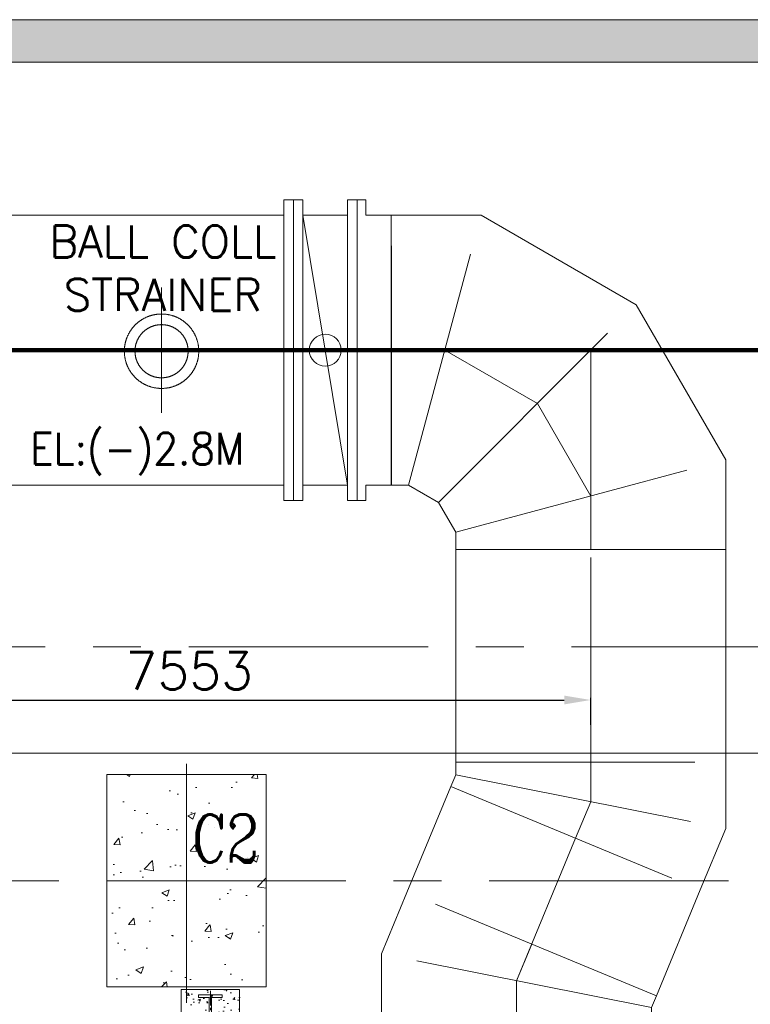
# Model space of a CAD drawing. Header units: inches. Extents: x 0 to 1545919, y -165762 to 23143738.
# Tile 116 of 131: x 122472 to 129344, y 158774 to 168037. Entities that reach past the tile are written whole.
import ezdxf

# ---------------------------------------------------------------- set-up
doc = ezdxf.new("R2010")
doc.units = ezdxf.units.IN
doc.header["$LTSCALE"] = 1800
doc.header["$MEASUREMENT"] = 0
for name, pattern in [('CENTER', [2, 1.25, -0.25, 0.25, -0.25]), ('CENTER2', [1.125, 0.75, -0.125, 0.125, -0.125]), ('HIDDEN', [0.375, 0.25, -0.125])]:
    doc.linetypes.add(name, pattern=pattern)
doc.layers.get('0').update_dxf_attribs({"color": 253, "lineweight": 5})
for name, color, linetype, lineweight in [('AUX COL', 1, 'Continuous', 18), ('CEN', 8, 'CENTER', 18), ('COL', 1, 'Continuous', 18), ('CONCRETE', 145, 'Continuous', 18), ('CWPIPE', 200, 'CENTER', 18), ('DIM', 4, 'Continuous', 18), ('EQUIP', 8, 'HIDDEN', 9), ('GRID', 251, 'CENTER', 18), ('HATCH', 9, 'Continuous', 18), ('HATCH-1', 252, 'Continuous', 9), ('STEEL', 231, 'Continuous', 18), ('TEXT', 3, 'Continuous', 18), ('TGRAFT', 7, 'Continuous', 18)]:
    doc.layers.add(name, color=color, linetype=linetype, lineweight=lineweight)
doc.styles.add('ROMANC', font='ROMANC.SHX')
doc.styles.add('ROMANS', font='romans.shx')
doc.dimstyles.new('MAIN', dxfattribs={"dimtxt": 350, "dimasz": 250, "dimexe": 20, "dimexo": 20, "dimgap": 100, "dimtad": 1, "dimdec": 0, "dimzin": 0, "dimdsep": 46, "dimtxsty": 'ROMANS', "dimcen": 0.09, "dimclrd": 256, "dimclre": 9, "dimclrt": 256, "dimadec": 0, "dimazin": 0, "dimtfac": 1, "dimtdec": 0, "dimtofl": 0, "dimtmove": 0, "dimatfit": 3, "dimfxl": 0.18, "dimtolj": 1, "dimtzin": 0, "dimarcsym": 0})

# ---------------------------------------------------------------- blocks, each defined once
blk = doc.blocks.new('AUX COLUMNS')
at = {"layer": 'GRID'}
blk.add_line((-134715.4, 68915), (-163537.8, 68915), dxfattribs=at)
blk = doc.blocks.new('A$C72CE6A6A')
at = {"layer": 'HATCH-1'}
h = blk.add_hatch(dxfattribs=at)
h.set_pattern_fill('AR-CONC', color=256, scale=100, style=0)
h.set_pattern_definition([(50, (72805.87, -24753.04), (717.26, -62.752), [75, -825]), (355, (72805.9, -24753.04), (-138.751, 752.192), [60, -660]), (100.4514, (72865.64, -24758.3), (578.5094, 689.4395), [63.74, -701.142]), (46.1842, (72805.9, -24553), (1067.241, -165.519), [112.5, -1237.5]), (96.6356, (72894.8, -24566.8), (934.663, 974.118), [95.61, -1051.713]), (351.1842, (72805.9, -24553), (934.662, 974.119), [90, -990]), (21, (72905.87, -24603.04), (596.907, -402.619), [75, -825]), (326, (72905.9, -24603.04), (243.315, 725.15), [60, -660]), (71.4514, (72955.6, -24636.6), (840.2226, 322.5305), [63.74, -701.142]), (37.5, (72805.87, -24753.04), (12.1599, 332.89385), [0, -652, 0, -670, 0, -662.5]), (7.5, (72805.87, -24753.04), (263.0695, 394.4117), [0, -382, 0, -637, 0, -252.5]), (327.5, (72582.87, -24753.04), (533.8224, -22.5549), [0, -250, 0, -780, 0, -1035]), (317.5, (72482.87, -24753.04), (583.1862, 100.105), [0, -325, 0, -518, 0, -735])])
h.paths.add_polyline_path([(9000, 7800), (8250, 7800), (8250, 6800), (9000, 6800)])
h.paths.add_polyline_path([(9750, 7800), (9000, 7800), (9000, 6800), (9750, 6800)])
h.paths.add_polyline_path([(9750, 6800), (9000, 6800), (9000, 5800), (9750, 5800)])
h.paths.add_polyline_path([(9000, 6800), (8250, 6800), (8250, 5800), (9000, 5800)])
h.paths.add_polyline_path([(8973.5, 6859.8), (9781.3, 6859.8), (9781.3, 7534.8), (8973.5, 7534.8)], flags=9)
blk.add_lwpolyline([(-9950, -5400), (-7350, -8000), (16205, -8000), (16205, 8000), (-7350, 8000), (-9950, 5400), (-24150, 5400), (-24150, -5400)], close=True)
at = {"layer": 'CEN'}
for p, q in [((9000, 7900), (9000, 5622.2)), ((4648.4, 6800), (16099.7, 6800))]:
    blk.add_line(p, q, dxfattribs=at)
at = {"layer": 'CONCRETE'}
for points in [[(-9950, -5300), (-7350, -8000), (16205, -8000), (16205, 8000), (-7350, 8000), (-9950, 5300), (-24150, 5300), (-24150, -5300)], [(8250, 5800), (9750, 5800), (9750, 7800), (8250, 7800)]]:
    blk.add_lwpolyline(points, close=True, dxfattribs=at)
at = {"layer": 'TEXT', "style": 'ROMANC', "width": 0.8}
blk.add_text('C2', height=450, dxfattribs=at).set_placement((9051.7, 6972.3))
blk = doc.blocks.new('*D974')
at = {"layer": 'DIM', "color": 9, "lineweight": -2, "transparency": 16777216}
for p, q in [((120290, 161821.9), (120290, 161617)), ((127843, 161403.7), (127843, 161657))]:
    blk.add_line(p, q, dxfattribs=at)
at = {"layer": 'DIM', "lineweight": -2, "transparency": 16777216}
blk.add_line((120540, 161637), (127593, 161637), dxfattribs=at)
at = {"layer": 'DIM', "transparency": 16777216}
for points in [[(120540, 161678.7), (120540, 161595.4), (120290, 161637)], [(127593, 161678.7), (127593, 161595.4), (127843, 161637)]]:
    blk.add_solid(points, dxfattribs=at)
at = {"layer": 'DIM', "transparency": 16777216, "insert": (124066.5, 161912), "char_height": 350, "attachment_point": 5, "style": 'ROMANS'}
blk.add_mtext('\\A1;7553', dxfattribs=at)
blk = doc.blocks.new('BALL COLLECTOR')
at = {"layer": 'CEN'}
for p, q in [((3080, 588.8), (3080, -588.8)), ((0, 0), (4920, 0))]:
    blk.add_line(p, q, dxfattribs=at)
at = {"layer": 'CWPIPE', "color": 1, "linetype": 'Continuous'}
for p, q in [((320, -1270), (320, 1270)), ((410, 1270), (4230, 1270)), ((4410, 1270), (4830, 1270)), ((4410, 1270), (4830, -1270)), ((4830, 1270), (4410, 1270)), ((410, -1270), (4230, -1270)), ((4410, -1270), (4830, -1270)), ((4830, -1270), (4410, -1270))]:
    blk.add_line(p, q, dxfattribs=at)
for points in [[(240, 1270), (240, 1415), (320, 1415), (320, -1415), (240, -1415), (240, -1270), (0, -1270), (0, 1270), (240, 1270)], [(4920, -1415), (4920, 1415), (4830, 1415), (4830, -1415), (4920, -1415)], [(5000, 1270), (5000, 1415), (4920, 1415), (4920, -1415), (5000, -1415), (5000, -1270), (5240, -1270), (5240, 1270), (5000, 1270)]]:
    blk.add_lwpolyline(points, dxfattribs=at)
for points in [[(410, -1415), (410, 1415), (320, 1415), (320, -1415)], [(4320, -1415), (4320, 1415), (4230, 1415), (4230, -1415)], [(4410, -1415), (4410, 1415), (4320, 1415), (4320, -1415)]]:
    blk.add_lwpolyline(points, close=True, dxfattribs=at)
at = {"layer": 'CWPIPE', "color": 1}
for radius in [350, 250]:
    blk.add_circle((3080, -10.3), radius, dxfattribs=at)
at = {"layer": 'CWPIPE', "color": 1, "linetype": 'Continuous'}
blk.add_circle((4620, 0), 150, dxfattribs=at)
blk = doc.blocks.new('A$C31B96346')
for p, q in [((-1270, 1875), (1270, 1875)), ((-1270, 1712.9), (-1270, 1875)), ((1270, 1032.3), (1270, 1875)), ((-1270, 1712.9), (-1432.1, 1432.1)), ((-1270, 1712.9), (1270, 1032.3)), ((-1432.1, 1432.1), (-1712.9, 1270)), ((-1432.1, 1432.1), (427.3, -427.3)), ((-1875, 1270), (-1875, -1270)), ((-1712.9, 1270), (-1875, 1270)), ((-1712.9, 1270), (-1032.3, -1270)), ((1270, 1032.3), (427.3, -427.3)), ((427.3, -427.3), (-1032.3, -1270)), ((-1032.3, -1270), (-1875, -1270))]:
    blk.add_line(p, q)
at = {"layer": 'CEN', "linetype": 'CENTER'}
for p, q in [((0, 0), (0, 1875)), ((0, 1372.6), (-502.4, 502.4)), ((-502.4, 502.4), (-1372.6, 0)), ((0, 0), (-1875, 0))]:
    blk.add_line(p, q, dxfattribs=at)
blk = doc.blocks.new('A$C067A19F9')
for p, q in [((-1030.6, 830.6), (-1270, 252.6)), ((1316.1, -141.4), (-1030.6, 830.6)), ((-1270, -373), (-1270, 252.6)), ((1270, -252.6), (-1270, 252.6)), ((1316.1, -141.4), (1270, -252.6)), ((1270, -373), (1270, -252.6)), ((1270, -373), (-1270, -373))]:
    blk.add_line(p, q)
at = {"layer": 'CEN'}
for p in [(142.7, 344.6), (0, -373)]:
    blk.add_line(p, (0, 0), dxfattribs=at)
blk = doc.blocks.new('CW-PIT')
at = {"layer": 'HATCH-1'}
h = blk.add_hatch(dxfattribs=at)
h.set_pattern_fill('AR-CONC', color=256, scale=100, style=0)
h.set_pattern_definition([(50, (0, -500), (717.26, -62.752), [75, -825]), (355, (0, -500), (-138.751, 752.192), [60, -660]), (100.4514, (59.8, -505.2), (578.509, 689.44), [63.74, -701.142]), (46.184, (0, -300), (1067.24, -165.52), [112.5, -1237.5]), (96.6356, (88.9, -313.8), (934.66, 974.12), [95.61, -1051.714]), (351.184, (0, -300), (934.66, 974.12), [90, -990]), (21, (100, -350), (596.907, -402.619), [75, -825]), (326, (100, -350), (243.315, 725.15), [60, -660]), (71.4514, (149.74, -383.55), (840.222, 322.531), [63.74, -701.142]), (37.5, (0, -500), (12.16, 332.894), [0, -652, 0, -670, 0, -662.5]), (7.5, (0, -500), (263.0695, 394.412), [0, -382, 0, -637, 0, -252.5]), (327.5, (-223, -500), (533.8224, -22.555), [0, -250, 0, -780, 0, -1035]), (317.5, (-323, -500), (583.186, 100.105), [0, -325, 0, -518, 0, -735])])
h.paths.add_polyline_path([(15205, 14900), (-15200, 14900), (-15200, 14500), (15205, 14500)])
at = {"layer": 'CONCRETE'}
for p, q in [((15605, 14900), (-15550, 14900)), ((15205, 14500), (-15150, 14500))]:
    blk.add_line(p, q, dxfattribs=at)
blk = doc.blocks.new('A$C3D7F7A9A')
at = {"layer": 'HATCH'}
h = blk.add_hatch(dxfattribs=at)
h.set_pattern_fill('AR-CONC', color=256, scale=30, style=0)
h.set_pattern_definition([(50, (9225.05, 5500), (215.18, -18.826), [22.5, -247.5]), (355, (9225.05, 5500), (-41.63, 225.66), [18, -198]), (100.45, (9242.98, 5498.43), (173.55, 206.83), [19.12, -210.34]), (46.184, (9225.05, 5560), (320.17, -49.66), [33.75, -371.25]), (96.636, (9251.73, 5555.86), (280.4, 292.24), [28.68, -315.51]), (351.18, (9225.05, 5560), (280.4, 292.24), [27, -297]), (21, (9255.05, 5545), (179.07, -120.786), [22.5, -247.5]), (326, (9255.05, 5545), (73, 217.55), [18, -198]), (71.45, (9269.97, 5534.93), (252.07, 96.76), [19.12, -210.34]), (37.5, (9225.05, 5500), (3.648, 99.868), [0, -195.6, 0, -201, 0, -198.75]), (7.5, (9225.05, 5500), (78.92, 118.324), [0, -114.6, 0, -191.1, 0, -75.75]), (327.5, (9158.15, 5500), (160.147, -6.766), [0, -75, 0, -234, 0, -310.5]), (317.5, (9128.15, 5500), (174.956, 30.03), [0, -97.5, 0, -155.4, 0, -220.5])])
h.paths.add_polyline_path([(9500, 5775), (8950, 5775), (8950, 5225), (9500, 5225)])
at = {"layer": 'COL'}
for points in [[(8950, 5225), (9500, 5225), (9500, 5775), (8950, 5775)], [(9337.5, 5297.5), (9337.5, 5297.5), (9236.2, 5297.5), (9236.2, 5702.5), (9337.5, 5702.5), (9337.5, 5725), (9112.5, 5725), (9112.5, 5702.5), (9213.7, 5702.5), (9213.7, 5297.5), (9112.5, 5297.5), (9112.5, 5275), (9337.5, 5275)]]:
    blk.add_lwpolyline(points, close=True, dxfattribs=at)
at = {"layer": 'TGRAFT', "color": 8, "linetype": 'CENTER2', "lineweight": 5, "ltscale": 0.1}
blk.add_line((9225, 5762.5), (9225, 5237.5), dxfattribs=at)

msp = doc.modelspace()

# ---------------------------------------------------------------- linework, layer by layer
at = {"layer": 'CEN'}
for p, q in [((127842.973, 160726.598), (127842.973, 163053.439)), ((127700.248, 160335.907), (127145.003, 158995.427)), ((127145.003, 158995.427), (127145.003, 135348.697))]:
    msp.add_line(p, q, dxfattribs=at)
at = {"layer": 'CWPIPE'}
for p, q in [((126526.921, 160821.915), (126114.401, 159826.006)), ((128873.575, 159849.899), (128461.055, 158853.99))]:
    msp.add_line(p, q, dxfattribs=at)
msp.add_lwpolyline([(129112.973, 163053.439), (126572.973, 163053.439), (126572.973, 161053.439), (129112.973, 161053.439)], close=True, dxfattribs=at)
at = {"layer": 'STEEL', "const_width": 40}
msp.add_lwpolyline([(131290.003, 164928.439), (120290.003, 164928.439)], dxfattribs=at)

# ---------------------------------------------------------------- block references
at = {"linetype": 'HIDDEN'}
msp.add_blockref('CW-PIT', (115040.003, 153137.047), dxfattribs=at)
at = {"layer": 'AUX COL'}
msp.add_blockref('AUX COLUMNS', (271827.812, 93222.023), dxfattribs=at)
at = {"layer": 'CWPIPE'}
for name, p, rotation in [('A$C31B96346', (127842.973, 164928.439), 90.00000000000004), ('A$C067A19F9', (127842.973, 160680.478), 180)]:
    msp.add_blockref(name, p, dxfattribs=dict(at, rotation=rotation))
msp.add_blockref('A$C067A19F9', (127145.003, 158995.427), dxfattribs=at)
at = {"layer": 'EQUIP'}
for name, p in [('BALL COLLECTOR', (120725.973, 164928.439)), ('A$C72CE6A6A', (115040.003, 153137.047))]:
    msp.add_blockref(name, p, dxfattribs=at)
at = {"layer": 'STEEL'}
msp.add_blockref('A$C3D7F7A9A', (115040.003, 153137.047), dxfattribs=at)

# ---------------------------------------------------------------- texts
at = {"layer": 'TEXT', "ltscale": 10, "style": 'ROMANS', "width": 0.9}
msp.add_text('EL:(-)2.8M', height=300, dxfattribs=at).set_placement((122571.707, 163851.276))
at = {"layer": 'TEXT', "insert": (123819.026, 165699.63), "char_height": 300, "width": 2433.42109, "attachment_point": 5, "style": 'ROMANS'}
msp.add_mtext('BALL COLL\\PSTRAINER', dxfattribs=at)

# ---------------------------------------------------------------- dimensions: what is measured, and where the dimension line sits
at = {"layer": 'DIM'}
dim = msp.add_linear_dim(base=(127842.973, 161637.047), p1=(120290.003, 161841.928), p2=(127842.973, 161383.691), dimstyle='MAIN', override={"dimtmove": 0}, dxfattribs=at)
dim.commit()
dim.dimension.update_dxf_attribs({"geometry": '*D974', "text_midpoint": (124066.488, 161912.047)})

doc.saveas('drawing.dxf')
